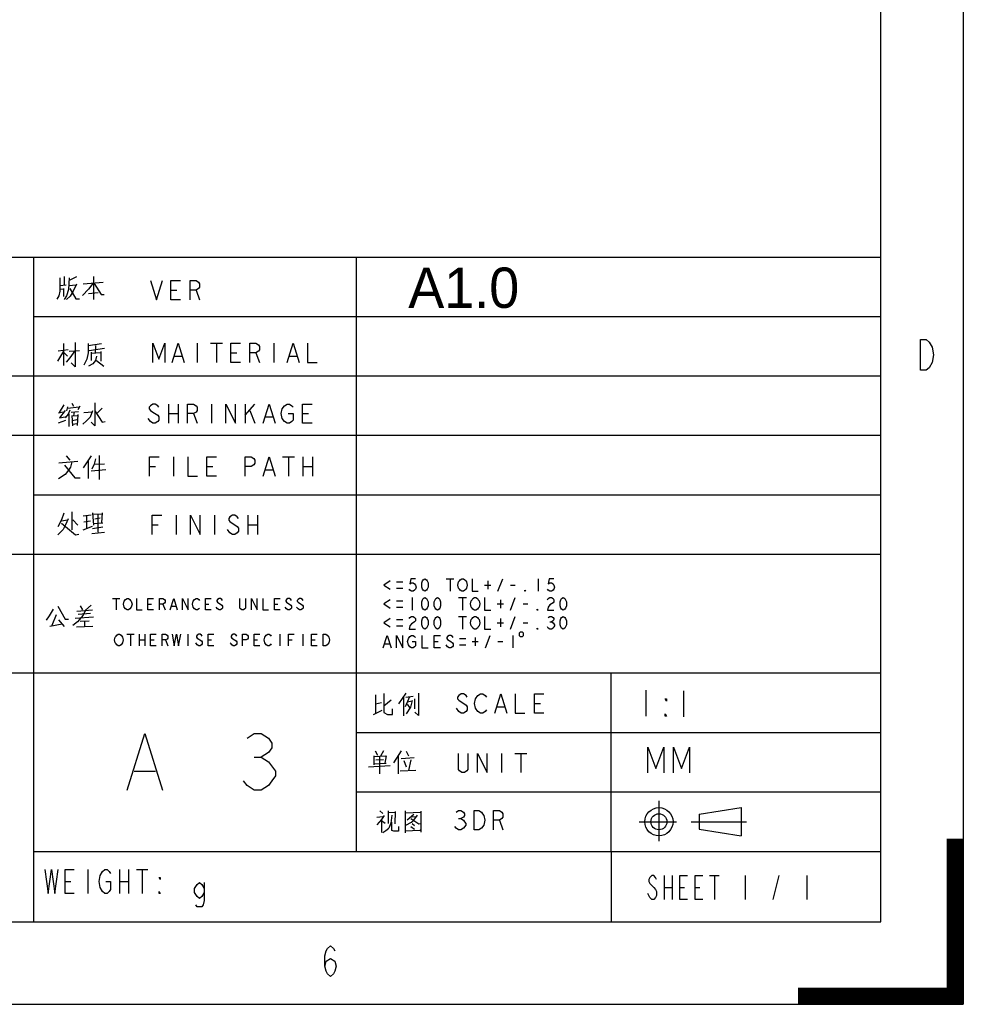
# Model space of a CAD drawing. Header units: millimetres. Extents: x 274 to 694, y 677 to 971.
# Tile 15 of 22: x 636 to 694, y 677 to 738. Entities that reach past the tile are written whole.
import ezdxf
from ezdxf.lldxf.tags import DXFTag

# ---------------------------------------------------------------- set-up
doc = ezdxf.new("R2010")
doc.units = ezdxf.units.MM
doc.layers.get('0').update_dxf_attribs({"linetype": 'CONTINUOUS'})
doc.layers.add('EFEXPLORER-ENCLOSURE-DXF_FORMAT', color=7, linetype='CONTINUOUS')
tags = doc.linetypes.add('DASHED', pattern=[25.72, 12.86, -12.86]).pattern_tags.tags
tags[6:7] = [DXFTag(74, 4), DXFTag(75, 0), DXFTag(340, '0'), DXFTag(46, 0.0), DXFTag(50, 0.0), DXFTag(44, 0.0), DXFTag(45, 0.0)]
tags[4:5] = [DXFTag(74, 4), DXFTag(75, 0), DXFTag(340, '0'), DXFTag(46, 0.0), DXFTag(50, 0.0), DXFTag(44, 0.0), DXFTag(45, 0.0)]

msp = doc.modelspace()

# ---------------------------------------------------------------- linework, layer by layer
at = {"layer": 'EFEXPLORER-ENCLOSURE-DXF_FORMAT', "color": 18, "linetype": 'DASHED'}
for p, q in [((694.163, 970.863), (694.163, 676.863)), ((274.163, 676.863), (683.919, 676.863))]:
    msp.add_line(p, q, dxfattribs=at)
at = {"layer": 'EFEXPLORER-ENCLOSURE-DXF_FORMAT', "color": 7, "linetype": 'Continuous'}
for p, q in [((689.041, 681.985), (689.041, 965.741)), ((689.041, 723.198), (578.608, 723.198)), ((636.529, 681.985), (636.529, 723.198)), ((656.538, 690.025), (656.538, 723.198)), ((638.412, 722.012), (638.412, 721.475)), ((639.166, 721.986), (638.713, 721.756)), ((640.221, 722.012), (640.221, 720.582)), ((638.148, 721.45), (638.525, 721.501)), ((638.713, 721.45), (639.128, 721.501)), ((639.58, 721.552), (640.824, 721.654)), ((638.148, 721.22), (638.374, 721.246)), ((638.374, 721.271), (638.374, 720.76)), ((639.919, 720.965), (640.523, 721.016)), ((645.028, 721.158), (645.4, 721.158)), ((646.588, 721.158), (646.811, 720.564)), ((689.041, 719.512), (636.529, 719.512)), ((638.383, 716.484), (638.383, 717.863)), ((640.72, 717.837), (639.891, 717.709)), ((640.343, 717.25), (640.381, 717.735)), ((646.663, 717.865), (646.663, 716.677)), ((647.48, 717.865), (648.223, 717.865)), ((647.852, 717.865), (647.852, 716.677)), ((651.416, 717.865), (651.416, 716.677)), ((638.006, 716.765), (638.383, 717.378)), ((638.647, 717.454), (638.044, 717.378)), ((638.609, 717.071), (638.383, 717.301)), ((638.722, 717.378), (639.363, 717.429)), ((639.966, 717.429), (640.908, 717.556)), ((640.079, 717.326), (640.079, 716.79)), ((640.682, 717.275), (640.079, 717.224)), ((640.682, 717.352), (640.682, 716.765)), ((645.252, 717.073), (645.698, 717.073)), ((648.743, 717.271), (649.114, 717.271)), ((650.302, 717.271), (650.525, 716.677)), ((652.382, 717.073), (652.827, 717.073)), ((640.418, 716.79), (640.871, 716.458)), ((689.041, 715.826), (578.608, 715.826)), ((638.393, 714.053), (638.091, 713.568)), ((638.883, 714.155), (638.996, 713.976)), ((644.877, 714.096), (644.877, 712.908)), ((645.471, 714.096), (645.471, 712.908)), ((647.55, 714.096), (647.55, 712.908)), ((649.63, 714.096), (649.63, 712.908)), ((649.63, 713.403), (650.224, 714.096)), ((638.355, 713.593), (638.054, 713.542)), ((638.619, 713.925), (638.544, 713.67)), ((638.619, 713.849), (639.335, 713.925)), ((638.695, 713.491), (638.695, 712.7)), ((638.845, 713.593), (639.298, 713.645)), ((638.883, 713.364), (639.222, 713.389)), ((638.883, 713.389), (638.921, 712.751)), ((639.034, 713.619), (638.996, 713.364)), ((639.26, 713.44), (639.222, 712.776)), ((639.373, 713.976), (639.26, 713.747)), ((639.637, 713.568), (640.165, 713.619)), ((640.768, 713.849), (640.429, 713.517)), ((644.877, 713.502), (645.471, 713.502)), ((646.436, 713.502), (646.659, 712.908)), ((649.927, 713.7), (650.224, 712.908)), ((653.194, 713.502), (653.566, 713.502)), ((638.054, 712.93), (638.506, 713.108)), ((638.921, 713.083), (639.185, 713.134)), ((639.222, 712.878), (638.921, 712.827)), ((643.763, 713.007), (643.614, 713.205)), ((650.892, 713.304), (651.338, 713.304)), ((689.041, 712.14), (578.608, 712.14)), ((638.086, 710.445), (639.255, 710.547)), ((638.539, 710.879), (638.765, 710.624)), ((640.084, 710.879), (639.594, 710.139)), ((639.896, 710.573), (639.896, 709.475)), ((640.273, 710.369), (640.914, 710.394)), ((640.574, 710.905), (640.574, 709.424)), ((645.184, 710.819), (645.184, 709.631)), ((651.943, 710.819), (652.685, 710.819)), ((652.314, 710.819), (652.314, 709.631)), ((653.205, 710.819), (653.205, 709.631)), ((653.799, 710.819), (653.799, 709.631)), ((640.084, 709.96), (640.989, 710.037)), ((643.699, 710.225), (644.07, 710.225)), ((647.264, 710.225), (647.635, 710.225)), ((650.903, 710.027), (651.348, 710.027)), ((653.205, 710.225), (653.799, 710.225)), ((689.041, 708.454), (636.529, 708.454)), ((638.875, 707.422), (638.875, 706.298)), ((640.157, 707.345), (640.232, 706.579)), ((640.195, 707.269), (640.76, 707.294)), ((640.496, 707.269), (640.496, 706.145)), ((640.76, 707.345), (640.722, 706.732)), ((638.235, 706.86), (638.612, 706.911)), ((638.951, 706.911), (639.252, 706.579)), ((639.592, 707.167), (640.082, 707.218)), ((639.629, 706.783), (640.044, 706.86)), ((639.818, 706.4), (639.818, 707.192)), ((640.232, 706.681), (640.798, 706.732)), ((640.308, 706.988), (640.647, 707.039)), ((645.348, 707.2), (645.348, 706.012)), ((647.724, 707.2), (647.724, 706.012)), ((649.804, 707.2), (649.804, 706.012)), ((650.398, 707.2), (650.398, 706.012)), ((638.348, 706.324), (638.008, 705.992)), ((639.592, 706.298), (640.157, 706.528)), ((640.119, 706.069), (640.911, 706.145)), ((640.157, 706.375), (640.798, 706.477)), ((643.862, 706.606), (644.234, 706.606)), ((648.69, 706.111), (648.541, 706.309)), ((649.804, 706.606), (650.398, 706.606)), ((689.041, 704.768), (578.608, 704.768)), ((641.415, 702.04), (641.86, 702.04)), ((641.638, 702.04), (641.638, 701.327)), ((647.921, 701.803), (648.188, 701.625)), ((652.198, 701.803), (652.466, 701.625)), ((652.911, 701.803), (653.179, 701.625)), ((639.204, 701.255), (640.156, 701.332)), ((639.394, 701.59), (639.547, 701.332)), ((643.598, 701.684), (643.821, 701.684)), ((644.534, 701.684), (644.668, 701.327)), ((645.069, 701.565), (645.336, 701.565)), ((647.163, 701.684), (647.386, 701.684)), ((647.921, 701.387), (647.831, 701.506)), ((651.441, 701.684), (651.664, 701.684)), ((652.198, 701.387), (652.109, 701.506)), ((652.911, 701.387), (652.822, 701.506)), ((637.908, 701.022), (637.642, 700.351)), ((638.061, 700.713), (638.404, 700.3)), ((639.089, 700.816), (640.232, 700.893)), ((640.042, 701.1), (639.28, 701.048)), ((639.394, 700.635), (639.966, 700.661)), ((639.661, 700.635), (639.661, 700.274)), ((637.528, 700.326), (638.289, 700.455)), ((639.166, 700.274), (640.194, 700.326)), ((642.294, 699.821), (642.74, 699.821)), ((642.517, 699.821), (642.517, 699.108)), ((643.052, 699.821), (643.052, 699.108)), ((643.052, 699.464), (643.408, 699.464)), ((643.408, 699.821), (643.408, 699.108)), ((643.765, 699.464), (643.988, 699.464)), ((644.701, 699.464), (644.834, 699.108)), ((646.082, 699.821), (646.082, 699.108)), ((646.661, 699.583), (646.929, 699.405)), ((647.33, 699.464), (647.552, 699.464)), ((650.181, 699.464), (650.404, 699.464)), ((651.786, 699.821), (651.786, 699.108)), ((652.32, 699.464), (652.543, 699.464)), ((653.211, 699.821), (653.211, 699.108)), ((653.746, 699.464), (653.969, 699.464)), ((689.041, 697.397), (578.608, 697.397)), ((672.335, 686.339), (672.335, 697.397)), ((674.477, 696.34), (674.477, 694.74)), ((676.808, 696.299), (676.808, 694.699)), ((657.71, 696.062), (657.71, 694.938)), ((658.237, 695.373), (658.69, 695.756)), ((659.594, 696.164), (659.142, 695.5)), ((659.444, 695.909), (659.444, 694.76)), ((659.821, 695.934), (659.557, 695.321)), ((659.594, 695.909), (660.047, 695.985)), ((659.707, 695.628), (659.971, 695.679)), ((660.16, 695.194), (660.16, 695.807)), ((657.597, 694.836), (658.124, 695.117)), ((657.71, 695.5), (658.087, 695.577)), ((659.67, 695.475), (659.821, 695.27)), ((662.88, 695.028), (662.732, 695.226)), ((665.26, 695.325), (665.706, 695.325)), ((667.565, 695.523), (667.937, 695.523)), ((689.041, 693.711), (656.538, 693.711)), ((657.615, 692.285), (657.615, 691.723)), ((658.331, 692.26), (657.615, 692.209)), ((657.69, 692.592), (657.841, 692.311)), ((657.728, 692.03), (658.218, 692.055)), ((657.992, 691.162), (657.992, 692.234)), ((658.218, 692.592), (658.029, 692.26)), ((658.369, 692.285), (658.293, 691.825)), ((659.311, 692.592), (658.821, 691.851)), ((659.123, 692.285), (659.123, 691.162)), ((659.311, 692.106), (660.103, 692.183)), ((659.613, 692.566), (659.763, 692.285)), ((659.914, 692.03), (659.763, 691.366)), ((665.53, 692.43), (665.53, 691.24)), ((666.348, 692.43), (667.092, 692.43)), ((666.72, 692.43), (666.72, 691.24)), ((657.276, 691.596), (658.633, 691.672)), ((657.615, 691.774), (658.369, 691.825)), ((659.236, 691.34), (660.216, 691.391)), ((659.462, 691.979), (659.613, 691.596)), ((656.535, 686.337), (656.538, 690.025)), ((689.041, 690.025), (656.538, 690.025)), ((675.288, 689.478), (675.288, 686.987)), ((677.792, 688.651), (680.384, 689.067)), ((680.384, 689.067), (680.384, 687.308)), ((657.793, 688.463), (658.17, 688.514)), ((657.981, 688.871), (658.17, 688.692)), ((658.094, 688.335), (658.094, 687.518)), ((658.509, 688.871), (658.509, 688.079)), ((658.961, 688.769), (658.509, 688.743)), ((658.924, 688.054), (658.961, 688.82)), ((659.564, 688.871), (659.564, 687.492)), ((660.544, 688.769), (659.564, 688.718)), ((660.092, 688.641), (659.677, 688.284)), ((659.941, 688.488), (660.243, 688.514)), ((660.544, 687.543), (660.544, 688.846)), ((662.865, 688.38), (663.013, 688.38)), ((677.792, 688.651), (677.792, 687.727)), ((658.094, 688.258), (658.32, 688.105)), ((659.602, 687.977), (659.941, 688.156)), ((659.904, 687.901), (660.13, 687.722)), ((659.979, 688.079), (660.13, 687.952)), ((665.393, 688.281), (665.616, 687.686)), ((674.058, 688.189), (676.382, 688.189)), ((677.278, 688.189), (680.717, 688.189)), ((677.792, 687.727), (680.384, 687.311)), ((659.564, 687.62), (660.469, 687.671)), ((660.544, 687.594), (660.469, 687.671)), ((636.529, 686.339), (689.041, 686.339)), ((672.335, 686.339), (672.335, 681.985)), ((639.871, 685.228), (639.871, 683.729)), ((641.838, 685.228), (641.838, 683.729)), ((642.4, 685.228), (642.4, 683.729)), ((642.892, 685.228), (643.594, 685.228)), ((643.243, 685.228), (643.243, 683.729)), ((675.623, 684.859), (675.623, 683.359)), ((676.101, 684.859), (676.101, 683.359)), ((678.432, 684.859), (679.03, 684.859)), ((678.731, 684.859), (678.731, 683.359)), ((680.644, 684.859), (680.644, 683.359)), ((682.377, 683.359), (682.735, 684.859)), ((684.469, 684.859), (684.469, 683.359)), ((638.466, 684.478), (638.818, 684.478)), ((641.838, 684.478), (642.4, 684.478)), ((675.623, 684.109), (676.101, 684.109)), ((676.58, 684.109), (676.878, 684.109)), ((677.536, 684.109), (677.835, 684.109)), ((279.285, 681.985), (689.041, 681.985))]:
    msp.add_line(p, q, dxfattribs=at)
at = {"layer": 'EFEXPLORER-ENCLOSURE-DXF_FORMAT', "color": 3, "linetype": 'Continuous'}
for p, q in [((659.019, 703.066), (659.409, 703.066)), ((662.091, 703.261), (662.578, 703.261)), ((662.335, 703.261), (662.335, 702.481)), ((664.674, 703.131), (664.674, 702.611)), ((665.308, 702.481), (665.601, 703.261)), ((667.795, 703.261), (667.795, 702.481)), ((659.019, 702.676), (659.409, 702.676)), ((664.479, 702.871), (664.869, 702.871)), ((666.088, 702.871), (666.381, 702.871)), ((659.019, 701.896), (659.409, 701.896)), ((659.995, 702.091), (659.995, 701.311)), ((662.871, 702.091), (663.358, 702.091)), ((663.114, 702.091), (663.114, 701.311)), ((665.455, 701.961), (665.455, 701.441)), ((666.088, 701.311), (666.381, 702.091)), ((659.019, 701.506), (659.409, 701.506)), ((665.26, 701.701), (665.649, 701.701)), ((666.868, 701.701), (667.161, 701.701)), ((659.019, 700.726), (659.409, 700.726)), ((662.871, 700.921), (663.358, 700.921)), ((663.114, 700.921), (663.114, 700.141)), ((665.455, 700.791), (665.455, 700.271)), ((666.088, 700.141), (666.381, 700.921)), ((668.526, 700.596), (668.623, 700.596)), ((659.019, 700.336), (659.409, 700.336)), ((665.26, 700.531), (665.649, 700.531)), ((666.868, 700.531), (667.161, 700.531)), ((661.36, 699.361), (661.603, 699.361)), ((662.919, 699.556), (663.309, 699.556)), ((663.7, 699.361), (664.09, 699.361)), ((663.895, 699.621), (663.895, 699.101)), ((664.528, 698.971), (664.821, 699.751)), ((665.308, 699.361), (665.601, 699.361)), ((666.234, 699.751), (666.234, 698.971)), ((658.288, 699.231), (658.581, 699.231)), ((662.919, 699.166), (663.309, 699.166)), ((650.195, 692.195), (650.633, 692.195)), ((642.751, 691.319), (644.065, 691.319))]:
    msp.add_line(p, q, dxfattribs=at)
at = {"layer": 'EFEXPLORER-ENCLOSURE-DXF_FORMAT', "color": 18, "linetype": 'Continuous'}
for p, q in [((693.138, 687.097), (694.163, 687.097)), ((693.138, 687.054), (694.163, 687.054)), ((693.138, 687.01), (694.163, 687.01)), ((693.138, 686.967), (694.163, 686.967)), ((693.138, 686.923), (694.163, 686.923)), ((693.138, 686.88), (694.163, 686.88)), ((693.138, 686.837), (694.163, 686.837)), ((693.138, 686.793), (694.163, 686.793)), ((693.138, 686.75), (694.163, 686.75)), ((693.138, 686.707), (694.163, 686.707)), ((693.138, 686.663), (694.163, 686.663)), ((693.138, 686.62), (694.163, 686.62)), ((693.138, 686.577), (694.163, 686.577)), ((693.138, 686.533), (694.163, 686.533)), ((693.138, 686.49), (694.163, 686.49)), ((693.138, 686.446), (694.163, 686.446)), ((693.138, 686.403), (694.163, 686.403)), ((693.138, 686.36), (694.163, 686.36)), ((693.138, 686.316), (694.163, 686.316)), ((693.138, 686.273), (694.163, 686.273)), ((693.138, 686.23), (694.163, 686.23)), ((693.138, 686.186), (694.163, 686.186)), ((693.138, 686.143), (694.163, 686.143)), ((693.138, 686.1), (694.163, 686.1)), ((693.138, 686.056), (694.163, 686.056)), ((693.138, 686.013), (694.163, 686.013)), ((693.138, 685.969), (694.163, 685.969)), ((693.138, 685.926), (694.163, 685.926)), ((693.138, 685.883), (694.163, 685.883)), ((693.138, 685.839), (694.163, 685.839)), ((693.138, 685.796), (694.163, 685.796)), ((693.138, 685.753), (694.163, 685.753)), ((693.138, 685.709), (694.163, 685.709)), ((693.138, 685.666), (694.163, 685.666)), ((693.138, 685.623), (694.163, 685.623)), ((693.138, 685.579), (694.163, 685.579)), ((693.138, 685.536), (694.163, 685.536)), ((693.138, 685.493), (694.163, 685.493)), ((693.138, 685.449), (694.163, 685.449)), ((693.138, 685.406), (694.163, 685.406)), ((693.138, 685.362), (694.163, 685.362)), ((693.138, 685.319), (694.163, 685.319)), ((693.138, 685.276), (694.163, 685.276)), ((693.138, 685.232), (694.163, 685.232)), ((693.138, 685.189), (694.163, 685.189)), ((693.138, 685.146), (694.163, 685.146)), ((693.138, 685.102), (694.163, 685.102)), ((693.138, 685.059), (694.163, 685.059)), ((693.138, 685.016), (694.163, 685.016)), ((693.138, 684.972), (694.163, 684.972)), ((693.138, 684.929), (694.163, 684.929)), ((693.138, 684.885), (694.163, 684.885)), ((693.138, 684.842), (694.163, 684.842)), ((693.138, 684.799), (694.163, 684.799)), ((693.138, 684.755), (694.163, 684.755)), ((693.138, 684.712), (694.163, 684.712)), ((693.138, 684.669), (694.163, 684.669)), ((693.138, 684.625), (694.163, 684.625)), ((693.138, 684.582), (694.163, 684.582)), ((693.138, 684.539), (694.163, 684.539)), ((693.138, 684.495), (694.163, 684.495)), ((693.138, 684.452), (694.163, 684.452)), ((693.138, 684.408), (694.163, 684.408)), ((693.138, 684.365), (694.163, 684.365)), ((693.138, 684.322), (694.163, 684.322)), ((693.138, 684.278), (694.163, 684.278)), ((693.138, 684.235), (694.163, 684.235)), ((693.138, 684.192), (694.163, 684.192)), ((693.138, 684.148), (694.163, 684.148)), ((693.138, 684.105), (694.163, 684.105)), ((693.138, 684.062), (694.163, 684.062)), ((693.138, 684.018), (694.163, 684.018)), ((693.138, 683.975), (694.163, 683.975)), ((693.138, 683.931), (694.163, 683.931)), ((693.138, 683.888), (694.163, 683.888)), ((693.138, 683.845), (694.163, 683.845)), ((693.138, 683.801), (694.163, 683.801)), ((693.138, 683.758), (694.163, 683.758)), ((693.138, 683.715), (694.163, 683.715)), ((693.138, 683.671), (694.163, 683.671)), ((693.138, 683.628), (694.163, 683.628)), ((693.138, 683.585), (694.163, 683.585)), ((693.138, 683.541), (694.163, 683.541)), ((693.138, 683.498), (694.163, 683.498)), ((693.138, 683.454), (694.163, 683.454)), ((693.138, 683.411), (694.163, 683.411)), ((693.138, 683.368), (694.163, 683.368)), ((693.138, 683.324), (694.163, 683.324)), ((693.138, 683.281), (694.163, 683.281)), ((693.138, 683.238), (694.163, 683.238)), ((693.138, 683.194), (694.163, 683.194)), ((693.138, 683.151), (694.163, 683.151)), ((693.138, 683.108), (694.163, 683.108)), ((693.138, 683.064), (694.163, 683.064)), ((693.138, 683.021), (694.163, 683.021)), ((693.138, 682.977), (694.163, 682.977)), ((693.138, 682.934), (694.163, 682.934)), ((693.138, 682.891), (694.163, 682.891)), ((693.138, 682.847), (694.163, 682.847)), ((693.138, 682.804), (694.163, 682.804)), ((693.138, 682.761), (694.163, 682.761)), ((693.138, 682.717), (694.163, 682.717)), ((693.138, 682.674), (694.163, 682.674)), ((693.138, 682.631), (694.163, 682.631)), ((693.138, 682.587), (694.163, 682.587)), ((693.138, 682.544), (694.163, 682.544)), ((693.138, 682.5), (694.163, 682.5)), ((693.138, 682.457), (694.163, 682.457)), ((693.138, 682.414), (694.163, 682.414)), ((693.138, 682.37), (694.163, 682.37)), ((693.138, 682.327), (694.163, 682.327)), ((693.138, 682.284), (694.163, 682.284)), ((693.138, 682.24), (694.163, 682.24)), ((693.138, 682.197), (694.163, 682.197)), ((693.138, 682.154), (694.163, 682.154)), ((693.138, 682.11), (694.163, 682.11)), ((693.138, 682.067), (694.163, 682.067)), ((693.138, 682.024), (694.163, 682.024)), ((693.138, 681.98), (694.163, 681.98)), ((693.138, 681.937), (694.163, 681.937)), ((693.138, 681.893), (694.163, 681.893)), ((693.138, 681.85), (694.163, 681.85)), ((693.138, 681.807), (694.163, 681.807)), ((693.138, 681.763), (694.163, 681.763)), ((693.138, 681.72), (694.163, 681.72)), ((693.138, 681.677), (694.163, 681.677)), ((693.138, 681.633), (694.163, 681.633)), ((693.138, 681.59), (694.163, 681.59)), ((693.138, 681.547), (694.163, 681.547)), ((693.138, 681.503), (694.163, 681.503)), ((693.138, 681.46), (694.163, 681.46)), ((693.138, 681.416), (694.163, 681.416)), ((693.138, 681.373), (694.163, 681.373)), ((693.138, 681.33), (694.163, 681.33)), ((693.138, 681.286), (694.163, 681.286)), ((693.138, 681.243), (694.163, 681.243)), ((693.138, 681.2), (694.163, 681.2)), ((693.138, 681.156), (694.163, 681.156)), ((693.138, 681.113), (694.163, 681.113)), ((693.138, 681.07), (694.163, 681.07)), ((693.138, 681.026), (694.163, 681.026)), ((693.138, 680.983), (694.163, 680.983)), ((693.138, 680.939), (694.163, 680.939)), ((693.138, 680.896), (694.163, 680.896)), ((693.138, 680.853), (694.163, 680.853)), ((693.138, 680.809), (694.163, 680.809)), ((693.138, 680.766), (694.163, 680.766)), ((693.138, 680.723), (694.163, 680.723)), ((693.138, 680.679), (694.163, 680.679)), ((693.138, 680.636), (694.163, 680.636)), ((693.138, 680.593), (694.163, 680.593)), ((693.138, 680.549), (694.163, 680.549)), ((693.138, 680.506), (694.163, 680.506)), ((693.138, 680.462), (694.163, 680.462)), ((693.138, 680.419), (694.163, 680.419)), ((693.138, 680.376), (694.163, 680.376)), ((693.138, 680.332), (694.163, 680.332)), ((693.138, 680.289), (694.163, 680.289)), ((693.138, 680.246), (694.163, 680.246)), ((693.138, 680.202), (694.163, 680.202)), ((693.138, 680.159), (694.163, 680.159)), ((693.138, 680.116), (694.163, 680.116)), ((693.138, 680.072), (694.163, 680.072)), ((693.138, 680.029), (694.163, 680.029)), ((693.138, 679.985), (694.163, 679.985)), ((693.138, 679.942), (694.163, 679.942)), ((693.138, 679.899), (694.163, 679.899)), ((693.138, 679.855), (694.163, 679.855)), ((693.138, 679.812), (694.163, 679.812)), ((693.138, 679.769), (694.163, 679.769)), ((693.138, 679.725), (694.163, 679.725)), ((693.138, 679.682), (694.163, 679.682)), ((693.138, 679.639), (694.163, 679.639)), ((693.138, 679.595), (694.163, 679.595)), ((693.138, 679.552), (694.163, 679.552)), ((693.138, 679.508), (694.163, 679.508)), ((693.138, 679.465), (694.163, 679.465)), ((693.138, 679.422), (694.163, 679.422)), ((693.138, 679.378), (694.163, 679.378)), ((693.138, 679.335), (694.163, 679.335)), ((693.138, 679.292), (694.163, 679.292)), ((693.138, 679.248), (694.163, 679.248)), ((693.138, 679.205), (694.163, 679.205)), ((693.138, 679.162), (694.163, 679.162)), ((693.138, 679.118), (694.163, 679.118)), ((693.138, 679.075), (694.163, 679.075)), ((693.138, 679.031), (694.163, 679.031)), ((693.138, 678.988), (694.163, 678.988)), ((693.138, 678.945), (694.163, 678.945)), ((693.138, 678.901), (694.163, 678.901)), ((693.138, 678.858), (694.163, 678.858)), ((693.138, 678.815), (694.163, 678.815)), ((693.138, 678.771), (694.163, 678.771)), ((693.138, 678.728), (694.163, 678.728)), ((693.138, 678.685), (694.163, 678.685)), ((693.138, 678.641), (694.163, 678.641)), ((693.138, 678.598), (694.163, 678.598)), ((693.138, 678.555), (694.163, 678.555)), ((693.138, 678.511), (694.163, 678.511)), ((693.138, 678.468), (694.163, 678.468)), ((693.138, 678.424), (694.163, 678.424)), ((693.138, 678.381), (694.163, 678.381)), ((693.138, 678.338), (694.163, 678.338)), ((693.138, 678.294), (694.163, 678.294)), ((693.138, 678.251), (694.163, 678.251)), ((693.138, 678.208), (694.163, 678.208)), ((693.138, 678.164), (694.163, 678.164)), ((693.138, 678.121), (694.163, 678.121)), ((693.138, 678.078), (694.163, 678.078)), ((693.138, 678.034), (694.163, 678.034)), ((693.138, 677.991), (694.163, 677.991)), ((683.919, 677.861), (694.163, 677.861)), ((683.919, 677.817), (694.163, 677.817)), ((683.919, 677.774), (694.163, 677.774)), ((683.919, 677.731), (694.163, 677.731)), ((683.919, 677.687), (694.163, 677.687)), ((683.919, 677.644), (694.163, 677.644)), ((683.919, 677.601), (694.163, 677.601)), ((683.919, 677.557), (694.163, 677.557)), ((683.919, 677.514), (694.163, 677.514)), ((683.919, 677.47), (694.163, 677.47)), ((683.919, 677.427), (694.163, 677.427)), ((683.919, 677.384), (694.163, 677.384)), ((683.919, 677.34), (694.163, 677.34)), ((693.138, 677.947), (694.163, 677.947)), ((693.138, 677.904), (694.163, 677.904)), ((683.919, 677.297), (694.163, 677.297)), ((683.919, 677.254), (694.163, 677.254)), ((683.919, 677.21), (694.163, 677.21)), ((683.919, 677.167), (694.163, 677.167)), ((683.919, 677.124), (694.163, 677.124)), ((683.919, 677.08), (694.163, 677.08)), ((683.919, 677.037), (694.163, 677.037)), ((683.919, 676.993), (694.163, 676.993)), ((683.919, 676.95), (694.163, 676.95)), ((683.919, 676.907), (694.163, 676.907)), ((683.919, 676.863), (694.163, 676.863))]:
    msp.add_line(p, q, dxfattribs=at)
at = {"layer": 'EFEXPLORER-ENCLOSURE-DXF_FORMAT', "color": 7, "linetype": 'Continuous'}
for points in [[(638.148, 721.935), (638.148, 721.092), (638.072, 720.811), (637.959, 720.607)], [(638.713, 721.935), (638.675, 721.195), (638.562, 720.811), (638.412, 720.582)], [(639.166, 721.526), (638.977, 721.092), (638.789, 720.786), (638.562, 720.582)], [(640.183, 721.578), (639.919, 721.22), (639.542, 720.837)], [(640.259, 721.578), (640.711, 720.888), (640.899, 720.888)], [(643.766, 721.752), (644.137, 720.564), (644.508, 721.752)], [(645.622, 720.564), (645.028, 720.564), (645.028, 721.752), (645.622, 721.752)], [(646.217, 720.564), (646.217, 721.752), (646.588, 721.752), (646.736, 721.653), (646.811, 721.554), (646.811, 721.356), (646.736, 721.257), (646.588, 721.158), (646.217, 721.158)], [(638.751, 721.271), (639.128, 720.633), (639.354, 720.633)], [(639.099, 717.914), (639.099, 716.407), (638.835, 716.663)], [(639.891, 717.863), (639.891, 717.275), (639.815, 716.892), (639.627, 716.509)], [(643.915, 716.677), (643.915, 717.865), (644.287, 716.875), (644.658, 717.865), (644.658, 716.677)], [(645.104, 716.677), (645.475, 717.865), (645.846, 716.677)], [(649.337, 716.677), (648.743, 716.677), (648.743, 717.865), (649.337, 717.865)], [(649.931, 716.677), (649.931, 717.865), (650.302, 717.865), (650.451, 717.766), (650.525, 717.667), (650.525, 717.469), (650.451, 717.37), (650.302, 717.271), (649.931, 717.271)], [(652.233, 716.677), (652.605, 717.865), (652.976, 716.677)], [(653.496, 717.865), (653.496, 716.677), (654.09, 716.677)], [(691.514, 718.092), (691.869, 718.092), (692.047, 717.934)], [(692.225, 716.67), (692.047, 716.353), (691.869, 716.195), (691.514, 716.195), (691.514, 718.092)], [(692.047, 717.934), (692.225, 717.618), (692.314, 717.144), (692.225, 716.67)], [(639.061, 717.403), (638.76, 716.969), (638.534, 716.688)], [(640.418, 717.071), (640.343, 716.79), (640.192, 716.586), (639.928, 716.458)], [(640.315, 714.181), (640.315, 712.751), (640.089, 712.981)], [(644.283, 713.898), (644.208, 713.997), (644.06, 714.096), (643.911, 714.096), (643.763, 713.997), (643.688, 713.898), (643.688, 713.799), (643.763, 713.7), (643.911, 713.601)], [(646.065, 712.908), (646.065, 714.096), (646.436, 714.096), (646.585, 713.997), (646.659, 713.898), (646.659, 713.7), (646.585, 713.601), (646.436, 713.502), (646.065, 713.502)], [(648.441, 712.908), (648.441, 714.096), (649.035, 712.908), (649.035, 714.096)], [(650.744, 712.908), (651.115, 714.096), (651.486, 712.908)], [(651.932, 713.799), (652.08, 713.997), (652.229, 714.096), (652.377, 714.096), (652.526, 713.997), (652.6, 713.898)], [(653.789, 712.908), (653.194, 712.908), (653.194, 714.096), (653.789, 714.096)], [(638.468, 713.696), (638.129, 713.236), (638.468, 713.313)], [(638.77, 713.721), (638.657, 713.466), (638.468, 713.236)], [(640.165, 713.67), (640.014, 713.287), (639.788, 713.057), (639.562, 712.853)], [(640.315, 713.67), (640.768, 712.981), (640.956, 713.006)], [(643.911, 713.601), (644.208, 713.403), (644.283, 713.304), (644.283, 713.106), (644.208, 713.007), (644.06, 712.908), (643.911, 712.908), (643.763, 713.007)], [(652.08, 713.007), (651.932, 713.205), (651.858, 713.502), (651.932, 713.799)], [(652.303, 713.502), (652.6, 713.502), (652.6, 713.106), (652.526, 713.007), (652.377, 712.908), (652.229, 712.908), (652.08, 713.007)], [(638.878, 710.522), (638.803, 710.19), (638.614, 709.909), (638.463, 709.73), (638.049, 709.449)], [(640.348, 710.701), (640.273, 710.369), (640.122, 710.062)], [(643.699, 709.631), (643.699, 710.819), (644.293, 710.819)], [(646.076, 710.819), (646.076, 709.631), (646.67, 709.631)], [(647.858, 709.631), (647.264, 709.631), (647.264, 710.819), (647.858, 710.819)], [(649.64, 709.631), (649.64, 710.819), (650.012, 710.819), (650.16, 710.72), (650.234, 710.621), (650.234, 710.423), (650.16, 710.324), (650.012, 710.225), (649.64, 710.225)], [(650.754, 709.631), (651.126, 710.819), (651.497, 709.631)], [(638.426, 710.317), (639.067, 709.526), (639.406, 709.526)], [(638.385, 707.32), (638.235, 706.911), (638.008, 706.477)], [(638.235, 706.707), (639.102, 705.992), (639.328, 706.017)], [(638.649, 706.988), (638.498, 706.605), (638.348, 706.324)], [(643.862, 706.012), (643.862, 707.2), (644.456, 707.2)], [(646.239, 706.012), (646.239, 707.2), (646.833, 706.012), (646.833, 707.2)], [(649.209, 707.002), (649.135, 707.101), (648.987, 707.2), (648.838, 707.2), (648.69, 707.101), (648.615, 707.002), (648.615, 706.903), (648.69, 706.804)], [(648.69, 706.804), (649.135, 706.507), (649.209, 706.408), (649.209, 706.21), (649.135, 706.111), (648.987, 706.012), (648.838, 706.012), (648.69, 706.111)], [(642.217, 701.387), (642.128, 701.506), (642.083, 701.684), (642.128, 701.862), (642.217, 701.981)], [(642.217, 701.981), (642.306, 702.04), (642.395, 702.04), (642.484, 701.981), (642.529, 701.922), (642.573, 701.862), (642.618, 701.684), (642.573, 701.506), (642.484, 701.387)], [(642.885, 702.04), (642.885, 701.327), (643.242, 701.327)], [(643.955, 701.327), (643.598, 701.327), (643.598, 702.04), (643.955, 702.04)], [(644.311, 701.327), (644.311, 702.04), (644.534, 702.04), (644.623, 701.981), (644.668, 701.922), (644.668, 701.803), (644.623, 701.743), (644.534, 701.684), (644.311, 701.684)], [(644.98, 701.327), (645.202, 702.04), (645.425, 701.327)], [(645.737, 701.327), (645.737, 702.04), (646.094, 701.327), (646.094, 702.04)], [(646.495, 701.387), (646.406, 701.506), (646.361, 701.684), (646.406, 701.862), (646.495, 701.981)], [(646.495, 701.981), (646.584, 702.04), (646.673, 702.04), (646.762, 701.981), (646.807, 701.922)], [(647.52, 701.327), (647.163, 701.327), (647.163, 702.04), (647.52, 702.04)], [(648.232, 701.922), (648.188, 701.981), (648.099, 702.04), (648.01, 702.04), (647.921, 701.981), (647.876, 701.922), (647.876, 701.862), (647.921, 701.803)], [(649.658, 702.04), (649.658, 701.446), (649.614, 701.387), (649.525, 701.327), (649.436, 701.327), (649.346, 701.387), (649.302, 701.446), (649.302, 702.04)], [(650.015, 701.327), (650.015, 702.04), (650.371, 701.327), (650.371, 702.04)], [(650.728, 702.04), (650.728, 701.327), (651.084, 701.327)], [(651.797, 701.327), (651.441, 701.327), (651.441, 702.04), (651.797, 702.04)], [(652.51, 701.922), (652.466, 701.981), (652.376, 702.04), (652.287, 702.04), (652.198, 701.981), (652.154, 701.922), (652.154, 701.862), (652.198, 701.803)], [(653.223, 701.922), (653.179, 701.981), (653.089, 702.04), (653, 702.04), (652.911, 701.981), (652.867, 701.922), (652.867, 701.862), (652.911, 701.803)], [(637.718, 701.384), (637.489, 700.971), (637.299, 700.687)], [(638.023, 701.564), (638.48, 700.764), (638.67, 700.764)], [(640.08, 701.616), (639.737, 701.306), (639.585, 700.997), (639.242, 700.584), (638.937, 700.351)], [(642.484, 701.387), (642.395, 701.327), (642.306, 701.327), (642.217, 701.387)], [(646.807, 701.446), (646.762, 701.387), (646.673, 701.327), (646.584, 701.327), (646.495, 701.387)], [(648.188, 701.625), (648.232, 701.565), (648.232, 701.446), (648.188, 701.387), (648.099, 701.327), (648.01, 701.327), (647.921, 701.387)], [(652.466, 701.625), (652.51, 701.565), (652.51, 701.446), (652.466, 701.387), (652.376, 701.327), (652.287, 701.327), (652.198, 701.387)], [(653.179, 701.625), (653.223, 701.565), (653.223, 701.446), (653.179, 701.387), (653.089, 701.327), (653, 701.327), (652.911, 701.387)], [(641.982, 699.226), (641.938, 699.167), (641.849, 699.108), (641.76, 699.108), (641.671, 699.167), (641.626, 699.226), (641.581, 699.286), (641.537, 699.464), (641.581, 699.642), (641.626, 699.702), (641.671, 699.761), (641.76, 699.821), (641.849, 699.821), (641.938, 699.761), (641.982, 699.702), (642.027, 699.642), (642.072, 699.464), (642.027, 699.286), (641.982, 699.226)], [(644.121, 699.108), (643.765, 699.108), (643.765, 699.821), (644.121, 699.821)], [(644.478, 699.108), (644.478, 699.821), (644.701, 699.821), (644.79, 699.761), (644.834, 699.702), (644.834, 699.583), (644.79, 699.523), (644.701, 699.464), (644.478, 699.464)], [(645.102, 699.821), (645.235, 699.108), (645.369, 699.821), (645.503, 699.108), (645.636, 699.821)], [(646.929, 699.405), (646.973, 699.345), (646.973, 699.226), (646.929, 699.167), (646.839, 699.108), (646.75, 699.108), (646.661, 699.167), (646.617, 699.226), (646.572, 699.286)], [(646.973, 699.702), (646.929, 699.761), (646.839, 699.821), (646.75, 699.821), (646.661, 699.761), (646.617, 699.702), (646.617, 699.642), (646.661, 699.583)], [(647.686, 699.108), (647.33, 699.108), (647.33, 699.821), (647.686, 699.821)], [(648.8, 699.583), (648.978, 699.464), (649.067, 699.405), (649.112, 699.345), (649.112, 699.226), (649.067, 699.167), (648.978, 699.108), (648.889, 699.108), (648.8, 699.167), (648.756, 699.226), (648.711, 699.286)], [(649.112, 699.702), (649.067, 699.761), (648.978, 699.821), (648.889, 699.821), (648.8, 699.761), (648.756, 699.702), (648.756, 699.642), (648.8, 699.583)], [(649.468, 699.108), (649.468, 699.821), (649.691, 699.821), (649.78, 699.761), (649.825, 699.702), (649.825, 699.583), (649.78, 699.523), (649.691, 699.464), (649.468, 699.464)], [(650.538, 699.108), (650.181, 699.108), (650.181, 699.821), (650.538, 699.821)], [(650.939, 699.167), (650.85, 699.286), (650.805, 699.464), (650.85, 699.642)], [(650.85, 699.642), (650.939, 699.761), (651.028, 699.821), (651.117, 699.821), (651.206, 699.761), (651.251, 699.702)], [(652.32, 699.108), (652.32, 699.821), (652.677, 699.821)], [(654.103, 699.108), (653.746, 699.108), (653.746, 699.821), (654.103, 699.821)], [(654.459, 699.821), (654.637, 699.821), (654.726, 699.761), (654.816, 699.642)], [(654.726, 699.167), (654.637, 699.108), (654.459, 699.108), (654.459, 699.821)], [(654.816, 699.642), (654.86, 699.464), (654.816, 699.286), (654.726, 699.167)], [(651.251, 699.226), (651.206, 699.167), (651.117, 699.108), (651.028, 699.108), (650.939, 699.167)], [(658.237, 696.139), (658.237, 694.964), (658.464, 694.836), (658.765, 694.836), (658.765, 695.194)], [(659.632, 694.887), (659.896, 695.296), (660.009, 695.704)], [(660.386, 696.164), (660.386, 694.785), (660.16, 694.99)], [(663.401, 695.92), (663.326, 696.019), (663.178, 696.118), (663.029, 696.118), (662.88, 696.019), (662.806, 695.92), (662.806, 695.821), (662.88, 695.722)], [(662.88, 695.722), (663.326, 695.424), (663.401, 695.325), (663.401, 695.127), (663.326, 695.028), (663.178, 694.929), (663.029, 694.929), (662.88, 695.028)], [(664.07, 695.028), (663.921, 695.226), (663.847, 695.523), (663.921, 695.821)], [(663.921, 695.821), (664.07, 696.019), (664.219, 696.118), (664.368, 696.118), (664.516, 696.019), (664.591, 695.92)], [(665.111, 694.929), (665.483, 696.118), (665.855, 694.929)], [(666.375, 696.118), (666.375, 694.929), (666.97, 694.929)], [(668.16, 694.929), (667.565, 694.929), (667.565, 696.118), (668.16, 696.118)], [(675.757, 695.807), (675.757, 695.674), (675.677, 695.807), (675.757, 695.807)], [(664.591, 695.127), (664.516, 695.028), (664.368, 694.929), (664.219, 694.929), (664.07, 695.028)], [(675.757, 694.74), (675.677, 694.74), (675.677, 694.874), (675.757, 694.74)], [(674.591, 691.216), (674.591, 692.816), (675.091, 691.482), (675.591, 692.816), (675.591, 691.216)], [(676.191, 691.216), (676.191, 692.816), (676.691, 691.482), (677.191, 692.816), (677.191, 691.216)], [(663.448, 692.43), (663.448, 691.438), (663.374, 691.339), (663.225, 691.24), (663.076, 691.24), (662.928, 691.339), (662.853, 691.438), (662.853, 692.43)], [(664.043, 691.24), (664.043, 692.43), (664.638, 691.24), (664.638, 692.43)], [(658.245, 688.565), (658.094, 688.335), (657.793, 688.003)], [(658.735, 688.59), (658.66, 688.105), (658.547, 687.799)], [(659.904, 688.386), (660.394, 688.054), (660.507, 688.079)], [(659.941, 688.156), (660.092, 688.284), (660.318, 688.59)], [(662.716, 688.777), (662.865, 688.876), (663.013, 688.876), (663.162, 688.777), (663.236, 688.678), (663.236, 688.579), (663.162, 688.48), (663.013, 688.38), (663.162, 688.281), (663.236, 688.182), (663.311, 688.083), (663.311, 687.984)], [(663.831, 688.876), (664.129, 688.876), (664.278, 688.777), (664.352, 688.678), (664.426, 688.579), (664.501, 688.281), (664.426, 687.984)], [(664.426, 687.984), (664.278, 687.786), (664.129, 687.686), (663.831, 687.686), (663.831, 688.876)], [(665.021, 687.686), (665.021, 688.876), (665.393, 688.876), (665.542, 688.777), (665.616, 688.678), (665.616, 688.48), (665.542, 688.38), (665.393, 688.281), (665.021, 688.281)], [(658.17, 687.518), (658.358, 687.645), (658.547, 687.799)], [(659.15, 687.901), (659.15, 687.594), (658.848, 687.594), (658.735, 687.645), (658.735, 688.156)], [(663.311, 687.984), (663.162, 687.786), (663.013, 687.686), (662.865, 687.686), (662.716, 687.786), (662.641, 687.885)], [(637.202, 685.228), (637.413, 683.729), (637.623, 685.228), (637.834, 683.729), (638.045, 685.228)], [(639.028, 683.729), (638.466, 683.729), (638.466, 685.228), (639.028, 685.228)], [(640.644, 684.104), (640.574, 684.478), (640.644, 684.853), (640.785, 685.103)], [(640.785, 685.103), (640.925, 685.228), (641.066, 685.228), (641.206, 685.103), (641.276, 684.978)], [(644.367, 684.728), (644.367, 684.603), (644.297, 684.728), (644.367, 684.728)], [(675.145, 684.609), (675.085, 684.734), (674.966, 684.859), (674.846, 684.859), (674.727, 684.734), (674.667, 684.609), (674.667, 684.484), (674.727, 684.359), (674.846, 684.234), (674.966, 684.109), (675.085, 683.984), (675.145, 683.859), (675.145, 683.609), (675.085, 683.484), (674.966, 683.359), (674.846, 683.359), (674.727, 683.484), (674.607, 683.734)], [(677.058, 683.359), (676.58, 683.359), (676.58, 684.859), (677.058, 684.859)], [(678.014, 683.359), (677.536, 683.359), (677.536, 684.859), (678.014, 684.859)], [(640.995, 684.478), (641.276, 684.478), (641.276, 683.979), (641.206, 683.854), (641.066, 683.729), (640.925, 683.729), (640.785, 683.854), (640.644, 684.104)], [(647.096, 683.794), (646.946, 683.544), (646.796, 683.419), (646.646, 683.544), (646.496, 683.794), (646.496, 684.044), (646.646, 684.294), (646.796, 684.419), (646.946, 684.294), (647.096, 684.044)], [(647.096, 684.419), (647.096, 683.294), (647.021, 683.044), (646.946, 682.919), (646.646, 682.919), (646.571, 683.044)], [(644.367, 683.729), (644.297, 683.729), (644.297, 683.854), (644.367, 683.729)], [(654.569, 679.228), (654.658, 679.544), (654.924, 679.702), (655.191, 679.544), (655.28, 679.228), (655.191, 678.912), (655.102, 678.754), (654.924, 678.596), (654.746, 678.754), (654.658, 678.912), (654.569, 679.228), (654.569, 679.86), (654.658, 680.177), (654.746, 680.335), (654.924, 680.493), (655.102, 680.335), (655.191, 680.177)]]:
    msp.add_lwpolyline(points, dxfattribs=at)
at = {"layer": 'EFEXPLORER-ENCLOSURE-DXF_FORMAT', "color": 3, "linetype": 'Continuous'}
for points in [[(658.63, 703.131), (658.24, 702.871), (658.63, 702.611)], [(660.189, 703.261), (659.897, 703.261), (659.848, 702.936), (659.946, 703.001), (660.043, 703.001), (660.141, 702.936), (660.189, 702.871), (660.238, 702.741), (660.189, 702.611), (660.141, 702.546), (660.043, 702.481), (659.946, 702.481), (659.848, 702.546), (659.8, 702.611)], [(660.774, 702.481), (660.677, 702.546), (660.628, 702.611), (660.579, 702.741), (660.579, 703.001), (660.628, 703.131), (660.677, 703.196), (660.774, 703.261), (660.872, 703.196), (660.921, 703.131), (660.97, 703.001), (660.97, 702.741), (660.921, 702.611), (660.872, 702.546), (660.774, 702.481)], [(663.309, 702.611), (663.261, 702.546), (663.163, 702.481), (663.066, 702.481), (662.968, 702.546), (662.919, 702.611), (662.871, 702.676), (662.822, 702.871), (662.871, 703.066), (662.919, 703.131), (662.968, 703.196), (663.066, 703.261), (663.163, 703.261), (663.261, 703.196), (663.309, 703.131), (663.358, 703.066), (663.407, 702.871), (663.358, 702.676), (663.309, 702.611)], [(663.7, 703.261), (663.7, 702.481), (664.09, 702.481)], [(668.769, 703.261), (668.477, 703.261), (668.428, 702.936), (668.526, 703.001), (668.623, 703.001), (668.721, 702.936), (668.769, 702.871), (668.818, 702.741), (668.769, 702.611), (668.721, 702.546), (668.623, 702.481), (668.526, 702.481), (668.428, 702.546), (668.379, 702.611)], [(667.014, 702.481), (666.966, 702.481), (666.966, 702.546), (667.014, 702.481)], [(658.63, 701.961), (658.24, 701.701), (658.63, 701.441)], [(660.774, 701.311), (660.677, 701.376), (660.628, 701.441), (660.579, 701.571), (660.579, 701.831), (660.628, 701.961), (660.677, 702.026), (660.774, 702.091), (660.872, 702.026), (660.921, 701.961), (660.97, 701.831), (660.97, 701.571), (660.921, 701.441), (660.872, 701.376), (660.774, 701.311)], [(661.554, 701.311), (661.457, 701.376), (661.408, 701.441), (661.36, 701.571), (661.36, 701.831), (661.408, 701.961), (661.457, 702.026), (661.554, 702.091), (661.652, 702.026), (661.701, 701.961), (661.749, 701.831), (661.749, 701.571), (661.701, 701.441), (661.652, 701.376), (661.554, 701.311)], [(664.09, 701.441), (664.041, 701.376), (663.943, 701.311), (663.846, 701.311), (663.748, 701.376), (663.7, 701.441), (663.651, 701.506), (663.602, 701.701), (663.651, 701.896), (663.7, 701.961), (663.748, 702.026), (663.846, 702.091), (663.943, 702.091), (664.041, 702.026), (664.09, 701.961), (664.138, 701.896), (664.187, 701.701), (664.138, 701.506), (664.09, 701.441)], [(664.479, 702.091), (664.479, 701.311), (664.869, 701.311)], [(668.379, 701.961), (668.428, 702.026), (668.526, 702.091), (668.623, 702.091), (668.721, 702.026), (668.769, 701.961), (668.769, 701.831), (668.721, 701.766), (668.623, 701.701), (668.526, 701.636), (668.428, 701.506), (668.379, 701.311), (668.769, 701.311)], [(669.355, 701.311), (669.257, 701.376), (669.208, 701.441), (669.16, 701.571), (669.16, 701.831), (669.208, 701.961), (669.257, 702.026), (669.355, 702.091), (669.452, 702.026), (669.501, 701.961), (669.55, 701.831), (669.55, 701.571), (669.501, 701.441), (669.452, 701.376), (669.355, 701.311)], [(667.795, 701.311), (667.746, 701.311), (667.746, 701.376), (667.795, 701.311)], [(658.63, 700.791), (658.24, 700.531), (658.63, 700.271)], [(659.8, 700.791), (659.848, 700.856), (659.946, 700.921), (660.043, 700.921), (660.141, 700.856), (660.189, 700.791), (660.189, 700.661), (660.141, 700.596), (660.043, 700.531), (659.946, 700.466), (659.848, 700.336), (659.8, 700.141), (660.189, 700.141)], [(660.774, 700.141), (660.677, 700.206), (660.628, 700.271), (660.579, 700.401), (660.579, 700.661), (660.628, 700.791), (660.677, 700.856), (660.774, 700.921), (660.872, 700.856), (660.921, 700.791), (660.97, 700.661), (660.97, 700.401), (660.921, 700.271), (660.872, 700.206), (660.774, 700.141)], [(661.554, 700.141), (661.457, 700.206), (661.408, 700.271), (661.36, 700.401), (661.36, 700.661), (661.408, 700.791), (661.457, 700.856), (661.554, 700.921), (661.652, 700.856), (661.701, 700.791), (661.749, 700.661), (661.749, 700.401), (661.701, 700.271), (661.652, 700.206), (661.554, 700.141)], [(664.09, 700.271), (664.041, 700.206), (663.943, 700.141), (663.846, 700.141), (663.748, 700.206), (663.7, 700.271), (663.651, 700.336), (663.602, 700.531), (663.651, 700.726), (663.7, 700.791), (663.748, 700.856), (663.846, 700.921), (663.943, 700.921), (664.041, 700.856), (664.09, 700.791), (664.138, 700.726), (664.187, 700.531), (664.138, 700.336), (664.09, 700.271)], [(664.479, 700.921), (664.479, 700.141), (664.869, 700.141)], [(668.428, 700.856), (668.526, 700.921), (668.623, 700.921), (668.721, 700.856), (668.769, 700.791), (668.769, 700.726), (668.721, 700.661), (668.623, 700.596), (668.721, 700.531), (668.769, 700.466), (668.818, 700.401), (668.818, 700.336), (668.769, 700.271), (668.721, 700.206), (668.623, 700.141), (668.526, 700.141), (668.428, 700.206), (668.379, 700.271)], [(669.355, 700.141), (669.257, 700.206), (669.208, 700.271), (669.16, 700.401), (669.16, 700.661), (669.208, 700.791), (669.257, 700.856), (669.355, 700.921), (669.452, 700.856), (669.501, 700.791), (669.55, 700.661), (669.55, 700.401), (669.501, 700.271), (669.452, 700.206), (669.355, 700.141)], [(666.625, 699.881), (666.625, 699.751), (666.689, 699.686), (666.82, 699.686), (666.884, 699.751), (666.884, 699.881), (666.82, 699.946), (666.689, 699.946), (666.625, 699.881)], [(667.795, 700.141), (667.746, 700.141), (667.746, 700.206), (667.795, 700.141)], [(658.191, 698.971), (658.435, 699.751), (658.678, 698.971)], [(659.019, 698.971), (659.019, 699.751), (659.409, 698.971), (659.409, 699.751)], [(659.995, 699.361), (660.189, 699.361), (660.189, 699.101), (660.141, 699.036), (660.043, 698.971), (659.946, 698.971), (659.848, 699.036), (659.8, 699.101), (659.751, 699.166), (659.702, 699.361), (659.751, 699.556), (659.8, 699.621), (659.848, 699.686), (659.946, 699.751), (660.043, 699.751), (660.141, 699.686), (660.189, 699.621)], [(660.579, 699.751), (660.579, 698.971), (660.97, 698.971)], [(661.749, 698.971), (661.36, 698.971), (661.36, 699.751), (661.749, 699.751)], [(662.53, 699.621), (662.481, 699.686), (662.383, 699.751), (662.286, 699.751), (662.188, 699.686), (662.139, 699.621), (662.139, 699.556), (662.188, 699.491), (662.286, 699.426), (662.383, 699.361), (662.481, 699.296), (662.53, 699.231), (662.53, 699.101), (662.481, 699.036), (662.383, 698.971), (662.286, 698.971), (662.188, 699.036), (662.139, 699.101), (662.091, 699.166)], [(642.313, 690.152), (643.408, 693.655), (644.502, 690.152)], [(649.757, 693.363), (650.195, 693.655), (650.633, 693.655), (651.071, 693.363), (651.29, 693.071), (651.29, 692.779), (651.071, 692.487), (650.633, 692.195), (651.071, 691.903)], [(651.071, 691.903), (651.509, 691.319), (651.509, 691.027), (651.29, 690.736), (651.071, 690.444), (650.633, 690.152), (650.195, 690.152), (649.757, 690.444), (649.538, 690.736)]]:
    msp.add_lwpolyline(points, dxfattribs=at)
at = {"layer": 'EFEXPLORER-ENCLOSURE-DXF_FORMAT', "color": 7, "linetype": 'Continuous'}
for radius in [0.877, 0.496]:
    msp.add_circle((675.288, 688.189), radius, dxfattribs=at)

# ---------------------------------------------------------------- texts
at = {"insert": (659.748, 722.564), "char_height": 2.5, "width": 8.5479, "attachment_point": 1}
msp.add_mtext('{\\C7;A1.0}', dxfattribs=at)

doc.saveas('drawing.dxf')
